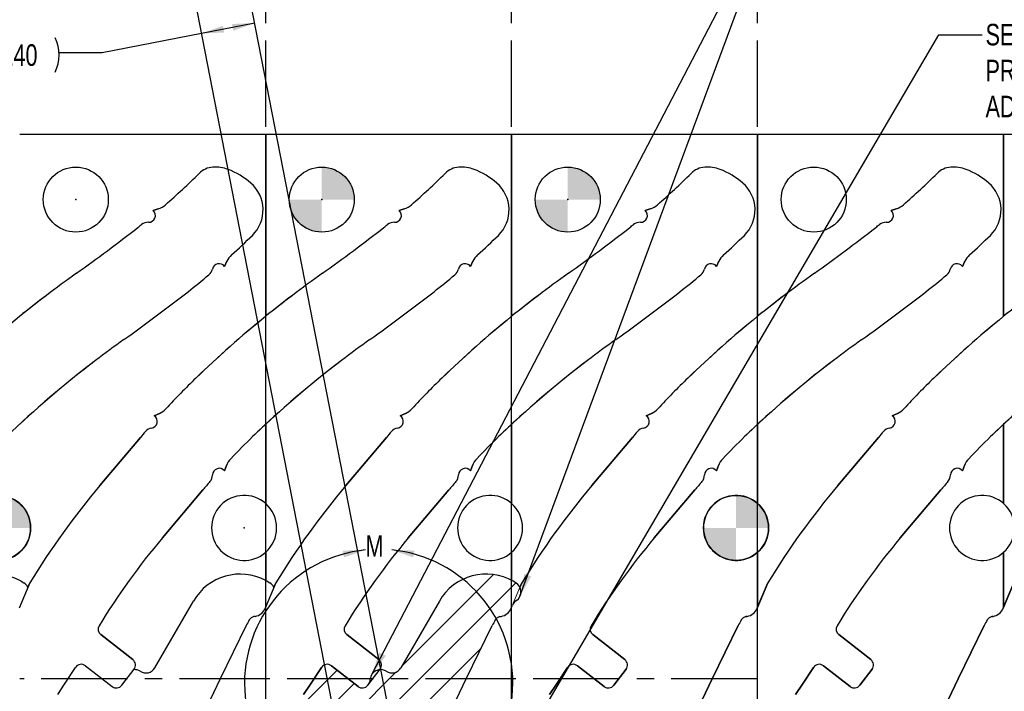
# Model space of a CAD drawing. Header units: inches. Extents: x 0.1 to 87.3, y 0.1 to 33.9.
# Tile 102 of 174: x 37 to 42.7, y 23.5 to 27.4. Entities that reach past the tile are written whole.
import ezdxf

# ---------------------------------------------------------------- set-up
doc = ezdxf.new("R2010")
doc.units = ezdxf.units.IN
doc.header["$MEASUREMENT"] = 0
doc.header["$PDSIZE"] = -1
doc.linetypes.add('CENTERX2', pattern=[0.8, 0.5, -0.1, 0.1, -0.1])
doc.linetypes.add('HIDDEN', pattern=[0.075, 0.05, -0.025])
doc.layers.add('DIMENSIONS', color=171, linetype='Continuous')
doc.layers.add('NOTES', color=5, linetype='Continuous')
doc.layers.add('VIEW_LABELS', color=7, linetype='Continuous', lineweight=25)
doc.styles.add('SLDTEXTSTYLE0', font='TXT', dxfattribs={"width": 0.75})
doc.dimstyles.new('SLDDIMSTYLE0', dxfattribs={"dimtxt": 0.125, "dimasz": 0.13, "dimexe": 0, "dimexo": 0.0625, "dimgap": 0.03125, "dimtad": 0, "dimtih": 1, "dimtoh": 1, "dimdec": 4, "dimrnd": 1e-09, "dimzin": 4, "dimdsep": 46, "dimtxsty": 'SLDTEXTSTYLE0', "dimsah": 1, "dimcen": 0.09, "dimadec": 0, "dimazin": 1, "dimtfac": 1, "dimtdec": 4, "dimtofl": 0, "dimtmove": 0, "dimatfit": 3, "dimfxl": 1, "dimfrac": 2, "dimtolj": 1, "dimtzin": 12, "dimarcsym": 0})
doc.dimstyles.new('SLDDIMSTYLE9', dxfattribs={"dimtxt": 0.18, "dimasz": 0.13, "dimexe": 0, "dimexo": 0.0625, "dimgap": 0, "dimtad": 0, "dimtih": 1, "dimtoh": 1, "dimdec": 0, "dimrnd": 1e-09, "dimzin": 0, "dimdsep": 46, "dimtxsty": 'Standard', "dimsah": 1, "dimcen": 0.09, "dimadec": 0, "dimazin": 0, "dimtfac": 0.13, "dimtdec": 0, "dimtofl": 0, "dimtmove": 0, "dimatfit": 3, "dimfxl": 1, "dimfrac": 2, "dimtolj": 1, "dimtzin": 0, "dimarcsym": 0})

# ---------------------------------------------------------------- blocks, each defined once
blk = doc.blocks.new('SW_HATCH_4')
at = {"color": 0, "linetype": 'Continuous', "lineweight": 18}
for p, q in [((0.9069, 0.5534), (0.3743, 0.0207)), ((1.0358, 0.5055), (-0.1936, -0.724)), ((0.8363, 0.1292), (-0.0944, -0.8015)), ((0, 0), (-0.2901, -0.2901)), ((0.3415, -0.012), (-0.2929, -0.6464)), ((0.0992, -0.0775), (-0.3871, -0.5639)), ((0.6701, -0.2138), (0.0881, -0.7958)), ((0.5019, -0.5588), (0.1179, -0.9427)), ((0.4202, -0.8172), (0.1468, -1.0907)), ((0.5021, -0.9121), (0.1756, -1.2386)), ((0.5843, -1.0067), (-1.7882, -3.3792)), ((0.6665, -1.1013), (-1.7047, -3.4725)), ((0.7485, -1.1961), (-1.7437, -3.6883)), ((0.2536, -1.8677), (-1.6488, -3.7701)), ((-0.8991, -2.3133), (-1.7882, -3.2024)), ((-0.1616, -2.4597), (-1.4978, -3.7959)), ((-0.3378, -2.8127), (-1.321, -3.7959)), ((-1.6174, -2.8548), (-1.7882, -3.0257)), ((-0.2395, -2.8912), (-1.1442, -3.7959)), ((-0.1731, -3.0015), (-0.9674, -3.7959)), ((-0.1632, -3.1684), (-0.7907, -3.7959)), ((-0.1632, -3.3452), (-0.6139, -3.7959)), ((-0.1632, -3.522), (-0.4371, -3.7959)), ((-1.7748, -3.5426), (-1.788, -3.5558))]:
    blk.add_line(p, q, dxfattribs=at)
blk = doc.blocks.new('_D_11')
at = {"layer": 'DIMENSIONS'}
for p, q in [((39.2208, 22.906), (38.3221, 27.5174)), ((38.9042, 22.8887), (38.0139, 27.4573)), ((38.346, 27.3947), (38.0378, 27.3346)), ((38.0378, 27.3346), (37.4633, 27.2227)), ((37.4633, 27.2227), (37.2133, 27.2227))]:
    blk.add_line(p, q, dxfattribs=at)
for centre, start, end in [((36.9727, 27.21), 153.4349, 206.5651), ((36.9914, 27.21), 333.4349, 26.5651)]:
    blk.add_arc(centre, 0.2219, start, end, dxfattribs=at)
for points in [[(38.0378, 27.3346), (38.1692, 27.3399), (38.1616, 27.3791)], [(38.346, 27.3947), (38.2146, 27.3895), (38.2222, 27.3502)]]:
    blk.add_solid(points, dxfattribs=at)
at = {"layer": 'DIMENSIONS', "insert": (36.7742, 27.2719), "char_height": 0.125, "attachment_point": 1, "style": 'SLDTEXTSTYLE0'}
blk.add_mtext('.3140', dxfattribs=at)
blk = doc.blocks.new('SW_DOWELSYMBOL_3')
at = {"linetype": 'Continuous', "lineweight": 18}
h = blk.add_hatch(color=0, dxfattribs=at)
edge = h.paths.add_edge_path(flags=0)
edge.add_arc((0, 0), 0.1885, 0, 90)
edge.add_line((0, 0.1885), (0, 0))
edge.add_line((0, 0), (0.1885, 0))
h = blk.add_hatch(color=0, dxfattribs=at)
edge = h.paths.add_edge_path(flags=0)
edge.add_arc((0, 0), 0.1885, 180, 270)
edge.add_line((0, -0.1885), (0, 0))
edge.add_line((0, 0), (-0.1885, 0))
at = {"layer": 'NOTES', "color": 0}
blk.add_circle((0, 0), 0.1885, dxfattribs=at)
blk = doc.blocks.new('SW_DOWELSYMBOL_4')
at = {"linetype": 'Continuous', "lineweight": 18}
h = blk.add_hatch(color=0, dxfattribs=at)
edge = h.paths.add_edge_path(flags=0)
edge.add_arc((0, 0), 0.1885, 0, 90)
edge.add_line((0, 0.1885), (0, 0))
edge.add_line((0, 0), (0.1885, 0))
h = blk.add_hatch(color=0, dxfattribs=at)
edge = h.paths.add_edge_path(flags=0)
edge.add_arc((0, 0), 0.1885, 180, 270)
edge.add_line((0, -0.1885), (0, 0))
edge.add_line((0, 0), (-0.1885, 0))
at = {"layer": 'NOTES', "color": 0}
blk.add_circle((0, 0), 0.1885, dxfattribs=at)
blk = doc.blocks.new('SW_DOWELSYMBOL_7')
at = {"linetype": 'Continuous', "lineweight": 18}
h = blk.add_hatch(color=0, dxfattribs=at)
edge = h.paths.add_edge_path(flags=0)
edge.add_arc((0, 0), 0.1885, 0, 90)
edge.add_line((0, 0.1885), (0, 0))
edge.add_line((0, 0), (0.1885, 0))
h = blk.add_hatch(color=0, dxfattribs=at)
edge = h.paths.add_edge_path(flags=0)
edge.add_arc((0, 0), 0.1885, 180, 270)
edge.add_line((0, -0.1885), (0, 0))
edge.add_line((0, 0), (-0.1885, 0))
at = {"layer": 'NOTES', "color": 0}
blk.add_circle((0, 0), 0.1885, dxfattribs=at)
blk = doc.blocks.new('SW_DOWELSYMBOL_8')
at = {"linetype": 'Continuous', "lineweight": 18}
h = blk.add_hatch(color=0, dxfattribs=at)
edge = h.paths.add_edge_path(flags=0)
edge.add_arc((0, 0), 0.1885, 0, 90)
edge.add_line((0, 0.1885), (0, 0))
edge.add_line((0, 0), (0.1885, 0))
h = blk.add_hatch(color=0, dxfattribs=at)
edge = h.paths.add_edge_path(flags=0)
edge.add_arc((0, 0), 0.1885, 180, 270)
edge.add_line((0, -0.1885), (0, 0))
edge.add_line((0, 0), (-0.1885, 0))
at = {"layer": 'NOTES', "color": 0}
blk.add_circle((0, 0), 0.1885, dxfattribs=at)

msp = doc.modelspace()

# ---------------------------------------------------------------- linework, layer by layer
at = {"color": 7, "linetype": 'CENTERX2'}
for p, q in [((38.40957, 23.59335), (38.40957, 29.90335)), ((39.83457, 23.59335), (39.83457, 29.90335)), ((41.25957, 23.59335), (41.25957, 29.90335)), ((38.40957, 23.59335), (36.98457, 23.59335)), ((38.40957, 17.28335), (38.40957, 23.59335)), ((39.83457, 23.59335), (38.40957, 23.59335)), ((41.25957, 23.59335), (39.83457, 23.59335)), ((39.83457, 17.28335), (39.83457, 23.59335)), ((41.25957, 17.28335), (41.25957, 23.59335))]:
    msp.add_line(p, q, dxfattribs=at)
at = {"color": 7, "linetype": 'Continuous'}
for p, q in [((38.40957, 26.74835), (36.98457, 26.74835)), ((38.40957, 20.43835), (38.40957, 26.74835)), ((39.83457, 26.74835), (38.40957, 26.74835)), ((38.40957, 20.43835), (38.40957, 26.74835)), ((41.25957, 26.74835), (39.83457, 26.74835)), ((39.83457, 20.43835), (39.83457, 26.74835)), ((39.83457, 20.43835), (39.83457, 26.74835)), ((41.25957, 20.43835), (41.25957, 26.74835)), ((37.78722, 26.31825), (37.75772, 26.30866)), ((39.21222, 26.31825), (39.18272, 26.30866)), ((40.63722, 26.31825), (40.60772, 26.30866)), ((38.1706, 25.98454), (38.18515, 26.01441)), ((39.5956, 25.98454), (39.61015, 26.01441)), ((41.0206, 25.98454), (41.03515, 26.01441)), ((37.79418, 25.1323), (37.76449, 25.11849)), ((39.21918, 25.1323), (39.18949, 25.11849)), ((37.68434, 24.99308), (37.44973, 24.71468)), ((39.10934, 24.99308), (38.87473, 24.71468)), ((38.17091, 24.80007), (38.18203, 24.82937)), ((39.59591, 24.80007), (39.60703, 24.82937)), ((37.811, 24.41024), (38.04561, 24.68863)), ((39.236, 24.41024), (39.47061, 24.68863)), ((37.04314, 24.14972), (36.98233, 24.00275)), ((38.46814, 24.14972), (38.40733, 24.00275)), ((38.2971, 23.90189), (38.14591, 23.5936)), ((38.3483, 23.95533), (38.34149, 23.95412)), ((37.64014, 23.70468), (37.4544, 23.8498)), ((39.06514, 23.70468), (38.8794, 23.8498)), ((37.2448, 23.56202), (37.30856, 23.65973)), ((37.36577, 23.66923), (37.52003, 23.54872)), ((37.57646, 23.55598), (37.64732, 23.6489)), ((38.6698, 23.56202), (38.73356, 23.65973)), ((38.79077, 23.66923), (38.94503, 23.54872)), ((39.00146, 23.55598), (39.07232, 23.6489)), ((37.20458, 23.50188), (37.2448, 23.56202)), ((38.14591, 23.5936), (38.02933, 23.34984)), ((38.62958, 23.50188), (38.6698, 23.56202))]:
    msp.add_line(p, q, dxfattribs=at)
at = {"color": 7, "linetype": 'Continuous', "lineweight": 25}
for p, q in [((38.40957, 26.74835), (36.98457, 26.74835)), ((38.40957, 25.69488), (38.40957, 26.74835)), ((38.40957, 26.74835), (38.40957, 25.69488)), ((39.83457, 26.74835), (38.40957, 26.74835)), ((41.25957, 26.74835), (39.83457, 26.74835)), ((39.83457, 26.74835), (39.83457, 25.69488)), ((39.83457, 25.69488), (39.83457, 26.74835)), ((42.68457, 26.74835), (41.25957, 26.74835)), ((41.25957, 26.74835), (41.25957, 25.69488)), ((41.25957, 25.69488), (41.25957, 26.74835)), ((44.10957, 26.74835), (42.68457, 26.74835)), ((42.68457, 26.74835), (42.68457, 25.69488)), ((42.68457, 25.69488), (42.68457, 26.74835)), ((37.75772, 26.30866), (37.78722, 26.31825)), ((37.78722, 26.31825), (37.75772, 26.30866)), ((39.18272, 26.30866), (39.21222, 26.31825)), ((39.21222, 26.31825), (39.18272, 26.30866)), ((40.60772, 26.30866), (40.63722, 26.31825)), ((40.63722, 26.31825), (40.60772, 26.30866)), ((42.03272, 26.30866), (42.06222, 26.31825)), ((42.06222, 26.31825), (42.03272, 26.30866)), ((38.18515, 26.01441), (38.1706, 25.98454)), ((38.1706, 25.98454), (38.18515, 26.01441)), ((39.61015, 26.01441), (39.5956, 25.98454)), ((39.5956, 25.98454), (39.61015, 26.01441)), ((41.03515, 26.01441), (41.0206, 25.98454)), ((41.0206, 25.98454), (41.03515, 26.01441)), ((42.46015, 26.01441), (42.4456, 25.98454)), ((42.4456, 25.98454), (42.46015, 26.01441)), ((37.76449, 25.11849), (37.79418, 25.1323)), ((37.79418, 25.1323), (37.76449, 25.11849)), ((39.18949, 25.11849), (39.21918, 25.1323)), ((39.21918, 25.1323), (39.18949, 25.11849)), ((40.61449, 25.11849), (40.64418, 25.1323)), ((40.64418, 25.1323), (40.61449, 25.11849)), ((42.03949, 25.11849), (42.06918, 25.1323)), ((42.06918, 25.1323), (42.03949, 25.11849)), ((38.40957, 24.60944), (38.40957, 25.06934)), ((38.40957, 25.06934), (38.40957, 24.60944)), ((39.83457, 25.06934), (39.83457, 24.60944)), ((39.83457, 24.60944), (39.83457, 25.06934)), ((41.25957, 25.06934), (41.25957, 24.60944)), ((41.25957, 24.60944), (41.25957, 25.06934)), ((42.68457, 25.06934), (42.68457, 24.60944)), ((42.68457, 24.60944), (42.68457, 25.06934)), ((37.44973, 24.71468), (37.68434, 24.99308)), ((37.68434, 24.99308), (37.44973, 24.71468)), ((38.87473, 24.71468), (39.10934, 24.99308)), ((39.10934, 24.99308), (38.87473, 24.71468)), ((40.29973, 24.71468), (40.53434, 24.99308)), ((40.53434, 24.99308), (40.29973, 24.71468)), ((41.72473, 24.71468), (41.95934, 24.99308)), ((41.95934, 24.99308), (41.72473, 24.71468)), ((38.18203, 24.82937), (38.17091, 24.80007)), ((38.17091, 24.80007), (38.18203, 24.82937)), ((39.60703, 24.82937), (39.59591, 24.80007)), ((39.59591, 24.80007), (39.60703, 24.82937)), ((41.03203, 24.82937), (41.02091, 24.80007)), ((41.02091, 24.80007), (41.03203, 24.82937)), ((42.45703, 24.82937), (42.44591, 24.80007)), ((42.44591, 24.80007), (42.45703, 24.82937)), ((38.04561, 24.68863), (37.811, 24.41024)), ((37.811, 24.41024), (38.04561, 24.68863)), ((39.47061, 24.68863), (39.236, 24.41024)), ((39.236, 24.41024), (39.47061, 24.68863)), ((40.89561, 24.68863), (40.661, 24.41024)), ((40.661, 24.41024), (40.89561, 24.68863)), ((42.32061, 24.68863), (42.086, 24.41024)), ((42.086, 24.41024), (42.32061, 24.68863)), ((38.40957, 24.16335), (38.40957, 24.32726)), ((38.40957, 24.32726), (38.40957, 24.16335)), ((39.83457, 24.32726), (39.83457, 24.16335)), ((39.83457, 24.16335), (39.83457, 24.32726)), ((41.25957, 24.32726), (41.25957, 24.00818)), ((41.25957, 24.00818), (41.25957, 24.32726)), ((42.68457, 24.32726), (42.68457, 24.00818)), ((42.68457, 24.00818), (42.68457, 24.32726)), ((37.04314, 24.14972), (36.98233, 24.00275)), ((36.99296, 24.15868), (37.00838, 24.14978)), ((37.03244, 24.12385), (37.04314, 24.14972)), ((38.46814, 24.14972), (38.40733, 24.00275)), ((38.41796, 24.15868), (38.43338, 24.14978)), ((38.45744, 24.12385), (38.46814, 24.14972)), ((39.85838, 24.14978), (39.84296, 24.15868)), ((39.88244, 24.12385), (39.89314, 24.14972)), ((39.89314, 24.14972), (39.88244, 24.12385)), ((41.31814, 24.14972), (41.25733, 24.00275)), ((41.25957, 24.00818), (41.31814, 24.14972)), ((42.74314, 24.14972), (42.68233, 24.00275)), ((42.68457, 24.00818), (42.74314, 24.14972)), ((37.76767, 23.65735), (37.99108, 24.0443)), ((39.41608, 24.0443), (39.19267, 23.65735)), ((39.83233, 24.00275), (39.83997, 24.02123)), ((41.25733, 24.00275), (41.25957, 24.00818)), ((42.68233, 24.00275), (42.68457, 24.00818)), ((38.2971, 23.90189), (38.14591, 23.5936)), ((38.3483, 23.95533), (38.34149, 23.95412)), ((39.57091, 23.5936), (39.7221, 23.90189)), ((39.76649, 23.95412), (39.7733, 23.95533)), ((40.99591, 23.5936), (41.1471, 23.90189)), ((41.1471, 23.90189), (40.99591, 23.5936)), ((41.19149, 23.95412), (41.1983, 23.95533)), ((41.1983, 23.95533), (41.19149, 23.95412)), ((42.42091, 23.5936), (42.5721, 23.90189)), ((42.5721, 23.90189), (42.42091, 23.5936)), ((42.61649, 23.95412), (42.6233, 23.95533)), ((42.6233, 23.95533), (42.61649, 23.95412)), ((37.4544, 23.8498), (37.64014, 23.70468)), ((37.64014, 23.70468), (37.4544, 23.8498)), ((38.8794, 23.8498), (39.06514, 23.70468)), ((39.06514, 23.70468), (38.8794, 23.8498)), ((40.3044, 23.8498), (40.49014, 23.70468)), ((40.49014, 23.70468), (40.3044, 23.8498)), ((41.7294, 23.8498), (41.91514, 23.70468)), ((41.91514, 23.70468), (41.7294, 23.8498)), ((37.2448, 23.56202), (37.30856, 23.65973)), ((37.36577, 23.66923), (37.52003, 23.54872)), ((37.57646, 23.55598), (37.64732, 23.6489)), ((37.64732, 23.6489), (37.64556, 23.64659)), ((38.73356, 23.65973), (38.6698, 23.56202)), ((38.94503, 23.54872), (38.79077, 23.66923)), ((39.07232, 23.6489), (39.07056, 23.64659)), ((39.07056, 23.64659), (39.07232, 23.6489)), ((40.15856, 23.65973), (40.0948, 23.56202)), ((40.0948, 23.56202), (40.15856, 23.65973)), ((40.37003, 23.54872), (40.21577, 23.66923)), ((40.21577, 23.66923), (40.37003, 23.54872)), ((40.49732, 23.6489), (40.42646, 23.55598)), ((40.42646, 23.55598), (40.49732, 23.6489)), ((41.58356, 23.65973), (41.5198, 23.56202)), ((41.5198, 23.56202), (41.58356, 23.65973)), ((41.79503, 23.54872), (41.64077, 23.66923)), ((41.64077, 23.66923), (41.79503, 23.54872)), ((41.92232, 23.6489), (41.85146, 23.55598)), ((41.85146, 23.55598), (41.92232, 23.6489)), ((37.20458, 23.50188), (37.2448, 23.56202)), ((38.14591, 23.5936), (38.02933, 23.34984)), ((38.6698, 23.56202), (38.62958, 23.50188)), ((39.00322, 23.55829), (39.00146, 23.55598)), ((39.45433, 23.34984), (39.57091, 23.5936)), ((40.0948, 23.56202), (40.05458, 23.50188)), ((40.05458, 23.50188), (40.0948, 23.56202)), ((40.87933, 23.34984), (40.99591, 23.5936)), ((40.99591, 23.5936), (40.87933, 23.34984)), ((41.5198, 23.56202), (41.47958, 23.50188)), ((41.47958, 23.50188), (41.5198, 23.56202)), ((42.30433, 23.34984), (42.42091, 23.5936)), ((42.42091, 23.5936), (42.30433, 23.34984))]:
    msp.add_line(p, q, dxfattribs=at)
at = {"color": 7, "linetype": 'HIDDEN', "lineweight": 18}
for p, q in [((39.88244, 24.12385), (39.83997, 24.02123)), ((39.00322, 23.55829), (39.07056, 23.64659))]:
    msp.add_line(p, q, dxfattribs=at)
at = {"color": 7, "linetype": 'Continuous', "lineweight": 25}
for centre in [(37.30957, 26.37135), (38.73457, 26.37135), (40.15957, 26.37135), (41.58457, 26.37135)]:
    msp.add_circle(centre, 0.1885, dxfattribs=at)
at = {"color": 7, "linetype": 'Continuous'}
for centre, radius, start, end in [((38.11282, 26.43414), 0.12598, 94.32562, 134.89066), ((38.11876, 26.35563), 0.20472, 68.93993, 94.32562), ((38.03387, 26.13518), 0.44094, 48.8893, 68.93993), ((39.53782, 26.43414), 0.12598, 94.32562, 134.89066), ((39.54376, 26.35563), 0.20472, 68.93993, 94.32562), ((39.45887, 26.13518), 0.44094, 48.8893, 68.93993), ((40.96282, 26.43414), 0.12598, 94.32562, 134.89066), ((40.96876, 26.35563), 0.20472, 68.93993, 94.32562), ((40.88387, 26.13518), 0.44094, 48.8893, 68.93993), ((35.24534, 29.31259), 3.93701, 311.01168, 314.89066), ((38.18797, 26.31176), 0.20659, 314.43896, 48.8893), ((36.67034, 29.31259), 3.93701, 311.01168, 314.89066), ((39.61297, 26.31176), 0.20659, 314.43896, 48.8893), ((38.09534, 29.31259), 3.93701, 311.01168, 314.89066), ((41.03797, 26.31176), 0.20659, 314.43896, 48.8893), ((37.73149, 26.27929), 0.03937, 267.89992, 48.23337), ((37.75011, 26.43237), 0.12, 288.01559, 311.01168), ((39.15649, 26.27929), 0.03937, 267.89992, 48.23337), ((39.17511, 26.43237), 0.12, 288.01559, 311.01168), ((40.58149, 26.27929), 0.03937, 267.89992, 48.23337), ((40.60011, 26.43237), 0.12, 288.01559, 311.01168), ((37.72785, 26.17999), 0.06, 87.89992, 128.39603), ((39.15285, 26.17999), 0.06, 87.89992, 128.39603), ((40.57785, 26.17999), 0.06, 87.89992, 128.39603), ((31.227, 34.45671), 10.46457, 305.563918, 307.995228), ((35.24534, 29.31259), 3.93701, 307.99523, 308.39603), ((32.652, 34.45671), 10.46457, 305.563918, 307.995228), ((36.67034, 29.31259), 3.93701, 307.99523, 308.39603), ((34.077, 34.45671), 10.46457, 305.563918, 307.995228), ((38.09534, 29.31259), 3.93701, 307.99523, 308.39603), ((35.24534, 29.31259), 4.40945, 312.28834, 314.43896), ((36.67034, 29.31259), 4.40945, 312.28834, 314.43896), ((38.09534, 29.31259), 4.40945, 312.28834, 314.43896), ((38.29303, 25.96185), 0.12, 132.28834, 154.02368), ((39.71803, 25.96185), 0.12, 132.28834, 154.02368), ((41.14303, 25.96185), 0.12, 132.28834, 154.02368), ((38.04213, 25.98158), 0.06, 310.0176, 347.8675), ((38.13928, 25.96069), 0.03937, 37.29102, 167.8675), ((39.46713, 25.98158), 0.06, 310.0176, 347.8675), ((39.56428, 25.96069), 0.03937, 37.29102, 167.8675), ((40.89213, 25.98158), 0.06, 310.0176, 347.8675), ((40.98928, 25.96069), 0.03937, 37.29102, 167.8675), ((41.86986, 19.57112), 7.83438, 125.563918, 127.145061), ((35.24534, 29.31259), 4.40945, 307.99523, 310.0176), ((43.29486, 19.57112), 7.83438, 125.563918, 127.145061), ((36.67034, 29.31259), 4.40945, 307.99523, 310.0176), ((44.71986, 19.57112), 7.83438, 125.563918, 127.145061), ((38.09534, 29.31259), 4.40945, 307.99523, 310.0176), ((40.82401, 20.95172), 6.10236, 127.145061, 134.061083), ((31.227, 34.45671), 10.93701, 305.563918, 307.995228), ((42.24901, 20.95172), 6.10236, 127.145061, 134.061083), ((32.652, 34.45671), 10.93701, 305.563918, 307.995228), ((43.67401, 20.95172), 6.10236, 127.145061, 134.061083), ((34.077, 34.45671), 10.93701, 305.563918, 307.995228), ((41.86986, 19.57112), 7.36193, 125.563918, 127.145061), ((43.29486, 19.57112), 7.36193, 125.563918, 127.145061), ((44.71986, 19.57112), 7.36193, 125.563918, 127.145061), ((40.82401, 20.95172), 5.62992, 127.14506, 134.06108), ((42.24901, 20.95172), 5.62992, 127.14506, 134.06108), ((43.67401, 20.95172), 5.62992, 127.14506, 134.06108), ((41.22778, 22.00699), 4.63386, 134.06108, 137.13185), ((42.65278, 22.00699), 4.63386, 134.06108, 137.13185), ((37.74357, 25.2411), 0.12, 294.94263, 317.13185), ((39.16857, 25.2411), 0.12, 294.94263, 317.13185), ((37.74217, 25.08606), 0.03937, 279.68943, 55.46338), ((39.16717, 25.08606), 0.03937, 279.68943, 55.46338), ((37.7589, 24.98811), 0.06, 99.68943, 139.32462), ((39.1839, 24.98811), 0.06, 99.68943, 139.32462), ((41.22778, 22.00699), 4.63386, 139.32462, 139.87884), ((41.22778, 22.00699), 4.16142, 134.06108, 136.54151), ((42.65278, 22.00699), 4.63386, 139.32462, 139.87884), ((42.65278, 22.00699), 4.16142, 134.06108, 136.54151), ((38.29422, 24.78679), 0.12, 136.54151, 159.21791), ((39.71922, 24.78679), 0.12, 136.54151, 159.21791), ((38.14102, 24.77445), 0.03937, 40.60245, 178.93398), ((39.56602, 24.77445), 0.03937, 40.60245, 178.93398), ((38.04166, 24.77629), 0.06, 319.00349, 358.93398), ((39.46666, 24.77629), 0.06, 319.00349, 358.93398), ((40.93514, 21.77749), 4.55797, 139.87884, 148.63719), ((41.22778, 22.00699), 4.16142, 139.00349, 139.87884), ((42.36014, 21.77749), 4.55797, 139.87884, 148.63719), ((42.65278, 22.00699), 4.16142, 139.00349, 139.87884), ((40.93514, 21.77749), 4.08553, 139.87884, 148.67896), ((42.36014, 21.77749), 4.08553, 139.87884, 148.67896), ((38.33457, 24.03286), 0.07874, 280.04228, 337.5211), ((37.47863, 23.88082), 0.03937, 148.67896, 232), ((38.90816, 23.60221), 0.68059, 150.73651, 153.87492), ((38.34825, 23.91595), 0.03877, 100.04254, 150.73675), ((38.90363, 23.88082), 0.03937, 148.67896, 232), ((37.34153, 23.63821), 0.03937, 52, 146.87156), ((37.61552, 23.67316), 0.04, 322.66875, 52), ((38.76653, 23.63821), 0.03937, 52, 146.87156), ((39.04052, 23.67316), 0.04, 322.66875, 52), ((37.54465, 23.58024), 0.04, 232, 322.66875), ((38.96965, 23.58024), 0.04, 232, 322.66875)]:
    msp.add_arc(centre, radius, start, end, dxfattribs=at)
at = {"color": 7, "linetype": 'Continuous', "lineweight": 25}
for centre, radius, start, end in [((38.11282, 26.43414), 0.12598, 94.32562, 134.89066), ((38.11282, 26.43414), 0.12598, 94.32562, 134.89066), ((38.11876, 26.35563), 0.20472, 68.93993, 94.32562), ((38.11876, 26.35563), 0.20472, 68.93993, 94.32562), ((38.03387, 26.13518), 0.44094, 48.8893, 68.93993), ((38.03387, 26.13518), 0.44094, 48.8893, 68.93993), ((39.53782, 26.43414), 0.12598, 94.32562, 134.89066), ((39.53782, 26.43414), 0.12598, 94.32562, 134.89066), ((39.54376, 26.35563), 0.20472, 68.93993, 94.32562), ((39.54376, 26.35563), 0.20472, 68.93993, 94.32562), ((39.45887, 26.13518), 0.44094, 48.8893, 68.93993), ((39.45887, 26.13518), 0.44094, 48.8893, 68.93993), ((40.96282, 26.43414), 0.12598, 94.32562, 134.89066), ((40.96282, 26.43414), 0.12598, 94.32562, 134.89066), ((40.96876, 26.35563), 0.20472, 68.93993, 94.32562), ((40.96876, 26.35563), 0.20472, 68.93993, 94.32562), ((40.88387, 26.13518), 0.44094, 48.8893, 68.93993), ((40.88387, 26.13518), 0.44094, 48.8893, 68.93993), ((42.38782, 26.43414), 0.12598, 94.32562, 134.89066), ((42.38782, 26.43414), 0.12598, 94.32562, 134.89066), ((42.39376, 26.35563), 0.20472, 68.93993, 94.32562), ((42.39376, 26.35563), 0.20472, 68.93993, 94.32562), ((42.30887, 26.13518), 0.44094, 48.8893, 68.93993), ((42.30887, 26.13518), 0.44094, 48.8893, 68.93993), ((35.24534, 29.31259), 3.93701, 311.01168, 314.89066), ((35.24534, 29.31259), 3.93701, 311.01168, 314.89066), ((38.18797, 26.31176), 0.20659, 314.43896, 48.8893), ((38.18797, 26.31176), 0.20659, 314.43896, 48.8893), ((36.67034, 29.31259), 3.93701, 311.01168, 314.89066), ((36.67034, 29.31259), 3.93701, 311.01168, 314.89066), ((39.61297, 26.31176), 0.20659, 314.43896, 48.8893), ((39.61297, 26.31176), 0.20659, 314.43896, 48.8893), ((38.09534, 29.31259), 3.93701, 311.01168, 314.89066), ((38.09534, 29.31259), 3.93701, 311.01168, 314.89066), ((41.03797, 26.31176), 0.20659, 314.43896, 48.8893), ((41.03797, 26.31176), 0.20659, 314.43896, 48.8893), ((39.52034, 29.31259), 3.93701, 311.01168, 314.89066), ((39.52034, 29.31259), 3.93701, 311.01168, 314.89066), ((42.46297, 26.31176), 0.20659, 314.43896, 48.8893), ((42.46297, 26.31176), 0.20659, 314.43896, 48.8893), ((37.73149, 26.27929), 0.03937, 267.89992, 48.23337), ((37.73149, 26.27929), 0.03937, 267.89992, 48.23337), ((37.75011, 26.43237), 0.12, 288.01559, 311.01168), ((37.75011, 26.43237), 0.12, 288.01559, 311.01168), ((39.15649, 26.27929), 0.03937, 267.89992, 48.23337), ((39.15649, 26.27929), 0.03937, 267.89992, 48.23337), ((39.17511, 26.43237), 0.12, 288.01559, 311.01168), ((39.17511, 26.43237), 0.12, 288.01559, 311.01168), ((40.58149, 26.27929), 0.03937, 267.89992, 48.23337), ((40.58149, 26.27929), 0.03937, 267.89992, 48.23337), ((40.60011, 26.43237), 0.12, 288.01559, 311.01168), ((40.60011, 26.43237), 0.12, 288.01559, 311.01168), ((42.00649, 26.27929), 0.03937, 267.89992, 48.23337), ((42.00649, 26.27929), 0.03937, 267.89992, 48.23337), ((42.02511, 26.43237), 0.12, 288.01559, 311.01168), ((42.02511, 26.43237), 0.12, 288.01559, 311.01168), ((37.72785, 26.17999), 0.06, 87.89992, 128.39603), ((37.72785, 26.17999), 0.06, 87.89992, 128.39603), ((39.15285, 26.17999), 0.06, 87.89992, 128.39603), ((39.15285, 26.17999), 0.06, 87.89992, 128.39603), ((40.57785, 26.17999), 0.06, 87.89992, 128.39603), ((40.57785, 26.17999), 0.06, 87.89992, 128.39603), ((42.00285, 26.17999), 0.06, 87.89992, 128.39603), ((42.00285, 26.17999), 0.06, 87.89992, 128.39603), ((31.227, 34.45671), 10.46457, 305.563918, 307.995228), ((31.227, 34.45671), 10.46457, 305.563918, 307.995228), ((35.24534, 29.31259), 3.93701, 307.99523, 308.39603), ((35.24534, 29.31259), 3.93701, 307.99523, 308.39603), ((32.652, 34.45671), 10.46457, 305.563918, 307.995228), ((32.652, 34.45671), 10.46457, 305.563918, 307.995228), ((36.67034, 29.31259), 3.93701, 307.99523, 308.39603), ((36.67034, 29.31259), 3.93701, 307.99523, 308.39603), ((34.077, 34.45671), 10.46457, 305.563918, 307.995228), ((34.077, 34.45671), 10.46457, 305.563918, 307.995228), ((38.09534, 29.31259), 3.93701, 307.99523, 308.39603), ((38.09534, 29.31259), 3.93701, 307.99523, 308.39603), ((35.502, 34.45671), 10.46457, 305.563918, 307.995228), ((35.502, 34.45671), 10.46457, 305.563918, 307.995228), ((39.52034, 29.31259), 3.93701, 307.99523, 308.39603), ((39.52034, 29.31259), 3.93701, 307.99523, 308.39603), ((35.24534, 29.31259), 4.40945, 312.28834, 314.43896), ((35.24534, 29.31259), 4.40945, 312.28834, 314.43896), ((36.67034, 29.31259), 4.40945, 312.28834, 314.43896), ((36.67034, 29.31259), 4.40945, 312.28834, 314.43896), ((38.09534, 29.31259), 4.40945, 312.28834, 314.43896), ((38.09534, 29.31259), 4.40945, 312.28834, 314.43896), ((39.52034, 29.31259), 4.40945, 312.28834, 314.43896), ((39.52034, 29.31259), 4.40945, 312.28834, 314.43896), ((38.29303, 25.96185), 0.12, 132.28834, 154.02368), ((38.29303, 25.96185), 0.12, 132.28834, 154.02368), ((39.71803, 25.96185), 0.12, 132.28834, 154.02368), ((39.71803, 25.96185), 0.12, 132.28834, 154.02368), ((41.14303, 25.96185), 0.12, 132.28834, 154.02368), ((41.14303, 25.96185), 0.12, 132.28834, 154.02368), ((42.56803, 25.96185), 0.12, 132.28834, 154.02368), ((42.56803, 25.96185), 0.12, 132.28834, 154.02368), ((38.04213, 25.98158), 0.06, 310.0176, 347.8675), ((38.04213, 25.98158), 0.06, 310.0176, 347.8675), ((38.13928, 25.96069), 0.03937, 37.29102, 167.8675), ((38.13928, 25.96069), 0.03937, 37.29102, 167.8675), ((39.46713, 25.98158), 0.06, 310.0176, 347.8675), ((39.46713, 25.98158), 0.06, 310.0176, 347.8675), ((39.56428, 25.96069), 0.03937, 37.29102, 167.8675), ((39.56428, 25.96069), 0.03937, 37.29102, 167.8675), ((40.89213, 25.98158), 0.06, 310.0176, 347.8675), ((40.89213, 25.98158), 0.06, 310.0176, 347.8675), ((40.98928, 25.96069), 0.03937, 37.29102, 167.8675), ((40.98928, 25.96069), 0.03937, 37.29102, 167.8675), ((42.31713, 25.98158), 0.06, 310.0176, 347.8675), ((42.31713, 25.98158), 0.06, 310.0176, 347.8675), ((42.41428, 25.96069), 0.03937, 37.29102, 167.8675), ((42.41428, 25.96069), 0.03937, 37.29102, 167.8675), ((41.86986, 19.57112), 7.83438, 125.563918, 127.145061), ((41.86986, 19.57112), 7.83438, 125.563918, 127.145061), ((35.24534, 29.31259), 4.40945, 307.99523, 310.0176), ((35.24534, 29.31259), 4.40945, 307.99523, 310.0176), ((43.29486, 19.57112), 7.83438, 125.563918, 127.145061), ((43.29486, 19.57112), 7.83438, 125.563918, 127.145061), ((36.67034, 29.31259), 4.40945, 307.99523, 310.0176), ((36.67034, 29.31259), 4.40945, 307.99523, 310.0176), ((44.71986, 19.57112), 7.83438, 125.563918, 127.145061), ((44.71986, 19.57112), 7.83438, 125.563918, 127.145061), ((38.09534, 29.31259), 4.40945, 307.99523, 310.0176), ((38.09534, 29.31259), 4.40945, 307.99523, 310.0176), ((46.14486, 19.57112), 7.83438, 125.563918, 127.145061), ((46.14486, 19.57112), 7.83438, 125.563918, 127.145061), ((39.52034, 29.31259), 4.40945, 307.99523, 310.0176), ((39.52034, 29.31259), 4.40945, 307.99523, 310.0176), ((40.82401, 20.95172), 6.10236, 127.145061, 134.061083), ((40.82401, 20.95172), 6.10236, 127.145061, 128.989073), ((31.227, 34.45671), 10.93701, 305.563918, 307.995228), ((31.227, 34.45671), 10.93701, 305.563918, 307.995228), ((42.24901, 20.95172), 6.10236, 127.145061, 134.061083), ((42.24901, 20.95172), 6.10236, 127.145061, 128.989073), ((32.652, 34.45671), 10.93701, 305.563918, 307.995228), ((32.652, 34.45671), 10.93701, 305.563918, 307.995228), ((43.67401, 20.95172), 6.10236, 127.145061, 134.061083), ((43.67401, 20.95172), 6.10236, 127.145061, 128.989073), ((34.077, 34.45671), 10.93701, 305.563918, 307.995228), ((34.077, 34.45671), 10.93701, 305.563918, 307.995228), ((45.09901, 20.95172), 6.10236, 127.145061, 134.061083), ((45.09901, 20.95172), 6.10236, 127.145061, 128.989073), ((35.502, 34.45671), 10.93701, 305.563918, 307.995228), ((35.502, 34.45671), 10.93701, 305.563918, 307.995228), ((46.52401, 20.95172), 6.10236, 127.145061, 134.061083), ((46.52401, 20.95172), 6.10236, 127.145061, 128.989073), ((40.82401, 20.95172), 6.10236, 128.989073, 134.061083), ((42.24901, 20.95172), 6.10236, 128.989073, 134.061083), ((43.67401, 20.95172), 6.10236, 128.989073, 134.061083), ((45.09901, 20.95172), 6.10236, 128.989073, 134.061083), ((46.52401, 20.95172), 6.10236, 128.989073, 134.061083), ((41.86986, 19.57112), 7.36193, 125.563918, 127.145061), ((41.86986, 19.57112), 7.36193, 125.563918, 127.145061), ((43.29486, 19.57112), 7.36193, 125.563918, 127.145061), ((43.29486, 19.57112), 7.36193, 125.563918, 127.145061), ((44.71986, 19.57112), 7.36193, 125.563918, 127.145061), ((44.71986, 19.57112), 7.36193, 125.563918, 127.145061), ((46.14486, 19.57112), 7.36193, 125.563918, 127.145061), ((46.14486, 19.57112), 7.36193, 125.563918, 127.145061), ((40.82401, 20.95172), 5.62992, 127.14506, 134.06108), ((40.82401, 20.95172), 5.62992, 127.14506, 132.99777), ((42.24901, 20.95172), 5.62992, 127.14506, 134.06108), ((42.24901, 20.95172), 5.62992, 127.14506, 132.99777), ((43.67401, 20.95172), 5.62992, 127.14506, 134.06108), ((43.67401, 20.95172), 5.62992, 127.14506, 132.99777), ((45.09901, 20.95172), 5.62992, 127.14506, 134.06108), ((45.09901, 20.95172), 5.62992, 127.14506, 132.99777), ((46.52401, 20.95172), 5.62992, 127.14506, 134.06108), ((46.52401, 20.95172), 5.62992, 127.14506, 132.99777), ((41.22778, 22.00699), 4.63386, 134.06108, 137.13185), ((41.22778, 22.00699), 4.63386, 134.06108, 137.13185), ((42.65278, 22.00699), 4.63386, 134.06108, 137.13185), ((42.65278, 22.00699), 4.63386, 134.06108, 137.13185), ((44.07778, 22.00699), 4.63386, 134.06108, 137.13185), ((44.07778, 22.00699), 4.63386, 134.06108, 137.13185), ((45.50278, 22.00699), 4.63386, 134.06108, 137.13185), ((45.50278, 22.00699), 4.63386, 134.06108, 137.13185), ((37.74357, 25.2411), 0.12, 294.94263, 317.13185), ((37.74357, 25.2411), 0.12, 294.94263, 317.13185), ((39.16857, 25.2411), 0.12, 294.94263, 317.13185), ((39.16857, 25.2411), 0.12, 294.94263, 317.13185), ((40.59357, 25.2411), 0.12, 294.94263, 317.13185), ((40.59357, 25.2411), 0.12, 294.94263, 317.13185), ((42.01857, 25.2411), 0.12, 294.94263, 317.13185), ((42.01857, 25.2411), 0.12, 294.94263, 317.13185), ((37.74217, 25.08606), 0.03937, 279.68943, 55.46338), ((37.74217, 25.08606), 0.03937, 279.68943, 55.46338), ((39.16717, 25.08606), 0.03937, 279.68943, 55.46338), ((39.16717, 25.08606), 0.03937, 279.68943, 55.46338), ((40.59217, 25.08606), 0.03937, 279.68943, 55.46338), ((40.59217, 25.08606), 0.03937, 279.68943, 55.46338), ((42.01717, 25.08606), 0.03937, 279.68943, 55.46338), ((42.01717, 25.08606), 0.03937, 279.68943, 55.46338), ((37.7589, 24.98811), 0.06, 99.68943, 139.32462), ((37.7589, 24.98811), 0.06, 99.68943, 139.32462), ((42.24901, 20.95172), 5.62992, 132.99777, 134.06108), ((39.1839, 24.98811), 0.06, 99.68943, 139.32462), ((39.1839, 24.98811), 0.06, 99.68943, 139.32462), ((43.67401, 20.95172), 5.62992, 132.99777, 134.06108), ((40.6089, 24.98811), 0.06, 99.68943, 139.32462), ((40.6089, 24.98811), 0.06, 99.68943, 139.32462), ((45.09901, 20.95172), 5.62992, 132.99777, 134.06108), ((42.0339, 24.98811), 0.06, 99.68943, 139.32462), ((42.0339, 24.98811), 0.06, 99.68943, 139.32462), ((46.52401, 20.95172), 5.62992, 132.99777, 134.06108), ((41.22778, 22.00699), 4.63386, 139.32462, 139.87884), ((41.22778, 22.00699), 4.63386, 139.32462, 139.87884), ((41.22778, 22.00699), 4.16142, 134.06108, 136.54151), ((41.22778, 22.00699), 4.16142, 134.06108, 136.54151), ((42.65278, 22.00699), 4.63386, 139.32462, 139.87884), ((42.65278, 22.00699), 4.63386, 139.32462, 139.87884), ((42.65278, 22.00699), 4.16142, 134.06108, 136.54151), ((42.65278, 22.00699), 4.16142, 134.06108, 136.54151), ((44.07778, 22.00699), 4.63386, 139.32462, 139.87884), ((44.07778, 22.00699), 4.63386, 139.32462, 139.87884), ((44.07778, 22.00699), 4.16142, 134.06108, 136.54151), ((44.07778, 22.00699), 4.16142, 134.06108, 136.54151), ((45.50278, 22.00699), 4.63386, 139.32462, 139.87884), ((45.50278, 22.00699), 4.63386, 139.32462, 139.87884), ((45.50278, 22.00699), 4.16142, 134.06108, 136.54151), ((45.50278, 22.00699), 4.16142, 134.06108, 136.54151), ((38.29422, 24.78679), 0.12, 136.54151, 159.21791), ((38.29422, 24.78679), 0.12, 136.54151, 159.21791), ((39.71922, 24.78679), 0.12, 136.54151, 159.21791), ((39.71922, 24.78679), 0.12, 136.54151, 159.21791), ((41.14422, 24.78679), 0.12, 136.54151, 159.21791), ((41.14422, 24.78679), 0.12, 136.54151, 159.21791), ((42.56922, 24.78679), 0.12, 136.54151, 159.21791), ((42.56922, 24.78679), 0.12, 136.54151, 159.21791), ((38.14102, 24.77445), 0.03937, 40.60245, 178.93398), ((38.14102, 24.77445), 0.03937, 40.60245, 178.93398), ((39.56602, 24.77445), 0.03937, 40.60245, 178.93398), ((39.56602, 24.77445), 0.03937, 40.60245, 178.93398), ((40.99102, 24.77445), 0.03937, 40.60245, 178.93398), ((40.99102, 24.77445), 0.03937, 40.60245, 178.93398), ((42.41602, 24.77445), 0.03937, 40.60245, 178.93398), ((42.41602, 24.77445), 0.03937, 40.60245, 178.93398), ((38.04166, 24.77629), 0.06, 319.00349, 358.93398), ((38.04166, 24.77629), 0.06, 319.00349, 358.93398), ((39.46666, 24.77629), 0.06, 319.00349, 358.93398), ((39.46666, 24.77629), 0.06, 319.00349, 358.93398), ((40.89166, 24.77629), 0.06, 319.00349, 358.93398), ((40.89166, 24.77629), 0.06, 319.00349, 358.93398), ((42.31666, 24.77629), 0.06, 319.00349, 358.93398), ((42.31666, 24.77629), 0.06, 319.00349, 358.93398), ((40.93514, 21.77749), 4.55797, 139.87884, 148.63719), ((40.93514, 21.77749), 4.55797, 139.87884, 148.63719), ((41.22778, 22.00699), 4.16142, 139.00349, 139.87884), ((41.22778, 22.00699), 4.16142, 139.00349, 139.87884), ((42.36014, 21.77749), 4.55797, 139.87884, 148.63719), ((42.36014, 21.77749), 4.55797, 139.87884, 148.63719), ((42.65278, 22.00699), 4.16142, 139.00349, 139.87884), ((42.65278, 22.00699), 4.16142, 139.00349, 139.87884), ((43.78514, 21.77749), 4.55797, 139.87884, 148.63719), ((43.78514, 21.77749), 4.55797, 139.87884, 148.63719), ((44.07778, 22.00699), 4.16142, 139.00349, 139.87884), ((44.07778, 22.00699), 4.16142, 139.00349, 139.87884), ((45.21014, 21.77749), 4.55797, 139.87884, 148.63719), ((45.21014, 21.77749), 4.55797, 139.87884, 148.63719), ((45.50278, 22.00699), 4.16142, 139.00349, 139.87884), ((45.50278, 22.00699), 4.16142, 139.00349, 139.87884), ((36.85957, 24.46835), 0.1885, 48.46098, 311.53902), ((38.28457, 24.46835), 0.1885, 48.46098, 311.53902), ((39.70957, 24.46835), 0.1885, 48.46098, 311.53902), ((41.13457, 24.46835), 0.1885, 48.46098, 311.53902), ((42.55957, 24.46835), 0.1885, 48.46098, 311.53902), ((36.85957, 24.46835), 0.1885, 311.53902, 48.46098), ((38.28457, 24.46835), 0.1885, 311.53902, 48.46098), ((39.70957, 24.46835), 0.1885, 311.53902, 48.46098), ((41.13457, 24.46835), 0.1885, 311.53902, 48.46098), ((42.55957, 24.46835), 0.1885, 311.53902, 48.46098), ((40.93514, 21.77749), 4.08553, 139.87884, 148.67896), ((40.93514, 21.77749), 4.08553, 139.87884, 148.67896), ((42.36014, 21.77749), 4.08553, 139.87884, 148.67896), ((42.36014, 21.77749), 4.08553, 139.87884, 148.67896), ((43.78514, 21.77749), 4.08553, 139.87884, 148.67896), ((43.78514, 21.77749), 4.08553, 139.87884, 148.67896), ((45.21014, 21.77749), 4.08553, 139.87884, 148.67896), ((45.21014, 21.77749), 4.08553, 139.87884, 148.67896), ((36.83671, 23.88805), 0.3125, 61.76031, 150), ((38.26171, 23.88805), 0.3125, 61.76031, 150), ((39.68671, 23.88805), 0.3125, 60, 150), ((36.83671, 23.88805), 0.3125, 60, 61.76031), ((36.97838, 24.09782), 0.06, 25.71079, 60), ((38.26171, 23.88805), 0.3125, 60, 61.76031), ((38.40338, 24.09782), 0.06, 25.71079, 60), ((39.82838, 24.09782), 0.06, 303.96379, 60), ((39.89542, 23.99829), 0.06, 123.96379, 157.5211), ((38.33457, 24.03286), 0.07874, 280.04228, 337.5211), ((39.75957, 24.03286), 0.07874, 280.04228, 337.5211), ((41.18457, 24.03286), 0.07874, 280.04228, 337.5211), ((41.18457, 24.03286), 0.07874, 280.04228, 337.5211), ((42.60957, 24.03286), 0.07874, 280.04228, 337.5211), ((42.60957, 24.03286), 0.07874, 280.04228, 337.5211), ((37.47863, 23.88082), 0.03937, 148.67896, 232), ((37.47863, 23.88082), 0.03937, 148.67896, 232), ((38.90816, 23.60221), 0.68059, 150.73651, 153.87492), ((38.34825, 23.91595), 0.03877, 100.04254, 150.73675), ((38.90363, 23.88082), 0.03937, 148.67896, 232), ((38.90363, 23.88082), 0.03937, 148.67896, 232), ((40.33316, 23.60221), 0.68059, 150.73651, 153.87492), ((39.77325, 23.91595), 0.03877, 100.04254, 150.73675), ((40.32863, 23.88082), 0.03937, 148.67896, 232), ((40.32863, 23.88082), 0.03937, 148.67896, 232), ((41.75816, 23.60221), 0.68059, 150.73651, 153.87492), ((41.75816, 23.60221), 0.68059, 150.73651, 153.87492), ((41.19825, 23.91595), 0.03877, 100.04254, 150.73675), ((41.19825, 23.91595), 0.03877, 100.04254, 150.73675), ((41.75363, 23.88082), 0.03937, 148.67896, 232), ((41.75363, 23.88082), 0.03937, 148.67896, 232), ((43.18316, 23.60221), 0.68059, 150.73651, 153.87492), ((43.18316, 23.60221), 0.68059, 150.73651, 153.87492), ((42.62325, 23.91595), 0.03877, 100.04254, 150.73675), ((42.62325, 23.91595), 0.03877, 100.04254, 150.73675), ((37.34153, 23.63821), 0.03937, 52, 146.87156), ((37.61552, 23.67316), 0.04, 322.66875, 52), ((37.61552, 23.67316), 0.04, 322.66875, 52), ((38.76653, 23.63821), 0.03937, 52, 146.87156), ((39.04052, 23.67316), 0.04, 322.66875, 52), ((39.04052, 23.67316), 0.04, 322.66875, 52), ((40.19153, 23.63821), 0.03937, 52, 146.87156), ((40.19153, 23.63821), 0.03937, 52, 146.87156), ((40.46552, 23.67316), 0.04, 322.66875, 52), ((40.46552, 23.67316), 0.04, 322.66875, 52), ((41.61653, 23.63821), 0.03937, 52, 146.87156), ((41.61653, 23.63821), 0.03937, 52, 146.87156), ((41.89052, 23.67316), 0.04, 322.66875, 52), ((41.89052, 23.67316), 0.04, 322.66875, 52), ((37.65025, 23.58677), 0.06, 56.94084, 94.47907), ((37.71571, 23.68735), 0.06, 236.94084, 330), ((39.07525, 23.58677), 0.06, 56.94084, 176.22606), ((39.14071, 23.68735), 0.06, 236.94084, 330), ((38.95551, 23.59467), 0.06, 322.66875, 356.22606), ((37.54465, 23.58024), 0.04, 232, 322.66875), ((38.96965, 23.58024), 0.04, 232, 322.66875), ((40.39465, 23.58024), 0.04, 232, 322.66875), ((40.39465, 23.58024), 0.04, 232, 322.66875), ((41.81965, 23.58024), 0.04, 232, 322.66875), ((41.81965, 23.58024), 0.04, 232, 322.66875)]:
    msp.add_arc(centre, radius, start, end, dxfattribs=at)
at = {"color": 7, "linetype": 'Continuous'}
for p in [(37.30957, 26.37135), (38.73457, 26.37135), (40.15957, 26.37135), (38.28457, 24.46835)]:
    msp.add_point(p, dxfattribs=at)
at = {"layer": 'VIEW_LABELS'}
msp.add_arc((39.06413, 23.56703), 0.77721, 95.65137, 84.37927, dxfattribs=at)
for points in [[(38.98759, 24.34046), (38.85612, 24.33659), (38.86337, 24.29725)], [(39.14025, 24.3405), (39.26451, 24.29736), (39.27173, 24.3367)]]:
    msp.add_solid(points, dxfattribs=at)

# ---------------------------------------------------------------- block references
at = {"color": 5, "linetype": 'Continuous', "lineweight": 18, "true_color": 0x0000ff}
msp.add_blockref('SW_HATCH_4', (38.82279, 23.64422), dxfattribs=at)
at = {"layer": 'NOTES'}
for name, p in [('SW_DOWELSYMBOL_7', (38.73457, 26.37135)), ('SW_DOWELSYMBOL_4', (40.15957, 26.37135)), ('SW_DOWELSYMBOL_8', (36.85957, 24.46835)), ('SW_DOWELSYMBOL_3', (41.13457, 24.46835))]:
    msp.add_blockref(name, p, dxfattribs=at)

# ---------------------------------------------------------------- texts
at = {"layer": 'NOTES', "insert": (42.57989, 27.39036), "char_height": 0.125, "attachment_point": 1, "style": 'SLDTEXTSTYLE0'}
msp.add_mtext('SEE "FINAL PART GRIND STOCK ^JPROVISION" VIEW FOR ^JADDITIONAL DETAIL', dxfattribs=at)
at = {"layer": 'VIEW_LABELS', "insert": (38.98759, 24.42594), "char_height": 0.125, "attachment_point": 1, "style": 'SLDTEXTSTYLE0'}
msp.add_mtext('M', dxfattribs=at)

# ---------------------------------------------------------------- dimensions: what is measured, and where the dimension line sits
at = {"layer": 'DIMENSIONS'}
dim = msp.add_linear_dim(base=(38.03778, 27.33463), p1=(39.23036, 22.85688), p2=(38.91381, 22.83962), angle=11.0281, text='(<>)', dimstyle='SLDDIMSTYLE0', dxfattribs=at)
dim.commit()
dim.dimension.update_dxf_attribs({"geometry": '_D_11', "text_midpoint": (37.46327, 27.22266), "dimtype": 160})

# ---------------------------------------------------------------- leaders
at = {"layer": 'NOTES'}
for points in [[(39.0264, 23.62161), (41.41098, 28.20111), (41.66098, 28.20111)], [(39.88264, 24.07223), (41.41098, 28.20111), (41.66098, 28.20111)], [(39.74681, 22.94968), (42.30971, 27.32726), (42.55971, 27.32726)]]:
    msp.add_leader(points, dimstyle='SLDDIMSTYLE9', dxfattribs=at)

doc.saveas('drawing.dxf')
